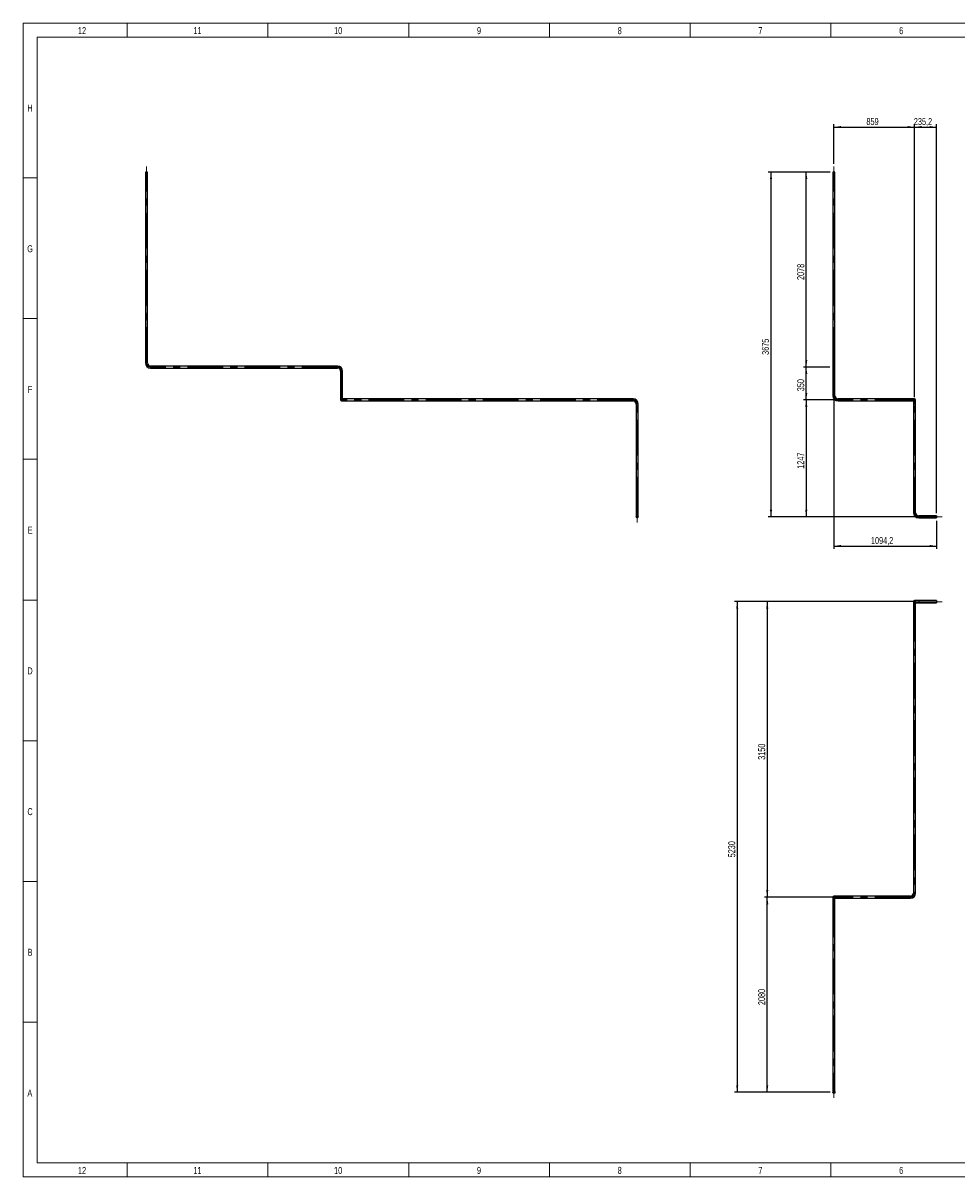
# Model space of a CAD drawing. Header units: millimetres. Extents: x 15 to 592, y 5 to 415.
# Tile 1 of 13: x 15 to 347, y 5 to 415. Entities that reach past the tile are written whole.
import ezdxf

# ---------------------------------------------------------------- set-up
doc = ezdxf.new("R2010")
doc.units = ezdxf.units.MM
doc.linetypes.add('CENTERX2', pattern=[20.32, 12.7, -2.54, 2.54, -2.54])
doc.layers.add('COTAS', color=166, linetype='Continuous')
doc.styles.add('SLDTEXTSTYLE0', font='TXT', dxfattribs={"width": 0.75})
doc.dimstyles.new('SLDDIMSTYLE0', dxfattribs={"dimtxt": 2.5, "dimasz": 2.5, "dimexe": 0, "dimexo": 0.0625, "dimtad": 1, "dimlfac": 30, "dimrnd": 1e-09, "dimzin": 12, "dimdsep": 46, "dimtxsty": 'SLDTEXTSTYLE0', "dimsah": 1, "dimcen": 0.09, "dimadec": 0, "dimazin": 3, "dimtfac": 1, "dimtofl": 0, "dimtmove": 0, "dimatfit": 3, "dimfxl": 0, "dimfrac": 2, "dimtolj": 1, "dimtzin": 12, "dimarcsym": 0})

# ---------------------------------------------------------------- blocks, each defined once
blk = doc.blocks.new('_D')
at = {"layer": 'COTAS'}
for p, q in [((303.1, 365.04), (303.1, 379.04)), ((303.1, 378.04), (331.73, 378.04)), ((331.73, 282.11), (331.73, 379.04))]:
    blk.add_line(p, q, dxfattribs=at)
for points in [[(303.1, 378.04), (305.6, 377.66), (305.6, 378.43)], [(331.73, 378.04), (329.23, 378.43), (329.23, 377.66)]]:
    blk.add_solid(points, dxfattribs=at)
at = {"layer": 'COTAS', "insert": (314.64, 381.26), "char_height": 2.5, "attachment_point": 1, "style": 'SLDTEXTSTYLE0'}
blk.add_mtext('859', dxfattribs=at)
blk = doc.blocks.new('_D_1')
at = {"layer": 'COTAS'}
for p, q in [((331.73, 282.11), (331.73, 379.04)), ((331.73, 378.04), (339.57, 378.04)), ((339.57, 240.91), (339.57, 379.04))]:
    blk.add_line(p, q, dxfattribs=at)
for points in [[(331.73, 378.04), (334.23, 377.66), (334.23, 378.43)], [(339.57, 378.04), (337.07, 378.43), (337.07, 377.66)]]:
    blk.add_solid(points, dxfattribs=at)
at = {"layer": 'COTAS', "insert": (331.49, 381.26), "char_height": 2.5, "attachment_point": 1, "style": 'SLDTEXTSTYLE0'}
blk.add_mtext('235,2', dxfattribs=at)
blk = doc.blocks.new('_D_2')
at = {"layer": 'COTAS'}
for p, q in [((303.1, 281.57), (303.1, 228.17)), ((339.57, 238.17), (339.57, 228.17)), ((303.1, 229.17), (339.57, 229.17))]:
    blk.add_line(p, q, dxfattribs=at)
for points in [[(303.1, 229.17), (305.6, 228.79), (305.6, 229.56)], [(339.57, 229.17), (337.07, 229.56), (337.07, 228.79)]]:
    blk.add_solid(points, dxfattribs=at)
at = {"layer": 'COTAS', "insert": (316.25, 232.4), "char_height": 2.5, "attachment_point": 1, "style": 'SLDTEXTSTYLE0'}
blk.add_mtext('1094,2', dxfattribs=at)
blk = doc.blocks.new('_D_3')
at = {"layer": 'COTAS'}
for p, q in [((301.65, 292.77), (292.25, 292.77)), ((293.25, 281.11), (293.25, 292.77)), ((303.56, 281.11), (292.25, 281.11))]:
    blk.add_line(p, q, dxfattribs=at)
for points in [[(293.25, 292.77), (292.87, 290.27), (293.64, 290.27)], [(293.25, 281.11), (293.64, 283.61), (292.87, 283.61)]]:
    blk.add_solid(points, dxfattribs=at)
at = {"layer": 'COTAS', "insert": (290.03, 284.17), "char_height": 2.5, "attachment_point": 1, "rotation": 90, "style": 'SLDTEXTSTYLE0'}
blk.add_mtext('350', dxfattribs=at)
blk = doc.blocks.new('_D_4')
at = {"layer": 'COTAS'}
for p, q in [((301.73, 362.04), (292.25, 362.04)), ((293.25, 292.77), (293.25, 362.04)), ((301.65, 292.77), (292.25, 292.77))]:
    blk.add_line(p, q, dxfattribs=at)
for points in [[(293.25, 362.04), (292.87, 359.54), (293.64, 359.54)], [(293.25, 292.77), (293.64, 295.27), (292.87, 295.27)]]:
    blk.add_solid(points, dxfattribs=at)
at = {"layer": 'COTAS', "insert": (290.03, 323.71), "char_height": 2.5, "attachment_point": 1, "rotation": 90, "style": 'SLDTEXTSTYLE0'}
blk.add_mtext('2078', dxfattribs=at)
blk = doc.blocks.new('_D_5')
at = {"layer": 'COTAS'}
for p, q in [((303.56, 281.11), (292.25, 281.11)), ((293.25, 281.11), (293.25, 239.54)), ((332.2, 239.54), (292.25, 239.54))]:
    blk.add_line(p, q, dxfattribs=at)
for points in [[(293.25, 281.11), (292.87, 278.61), (293.64, 278.61)], [(293.25, 239.54), (293.64, 242.04), (292.87, 242.04)]]:
    blk.add_solid(points, dxfattribs=at)
at = {"layer": 'COTAS', "insert": (290.03, 256.63), "char_height": 2.5, "attachment_point": 1, "rotation": 90, "style": 'SLDTEXTSTYLE0'}
blk.add_mtext('1247', dxfattribs=at)
blk = doc.blocks.new('_D_6')
at = {"layer": 'COTAS'}
for p, q in [((301.73, 362.04), (279.73, 362.04)), ((280.73, 239.54), (280.73, 362.04)), ((332.2, 239.54), (279.73, 239.54))]:
    blk.add_line(p, q, dxfattribs=at)
for points in [[(280.73, 362.04), (280.35, 359.54), (281.11, 359.54)], [(280.73, 239.54), (281.11, 242.04), (280.35, 242.04)]]:
    blk.add_solid(points, dxfattribs=at)
at = {"layer": 'COTAS', "insert": (277.51, 297.1), "char_height": 2.5, "attachment_point": 1, "rotation": 90, "style": 'SLDTEXTSTYLE0'}
blk.add_mtext('3675', dxfattribs=at)
blk = doc.blocks.new('SW_CENTERMARKSYMBOL_0')
at = {"layer": 'COTAS', "color": 0}
for p, q in [((-0.17, 0), (-0.45, 0)), ((0, 0), (-0.08, 0)), ((0, 0.17), (0, 0.45)), ((0, 0), (0, 0.08)), ((0, 0), (0, -0.08)), ((0, 0), (0.08, 0)), ((0.17, 0), (0.45, 0)), ((0, -0.17), (0, -0.45))]:
    blk.add_line(p, q, dxfattribs=at)
blk = doc.blocks.new('SW_CENTERMARKSYMBOL_1')
at = {"layer": 'COTAS', "color": 0}
for p, q in [((-0.17, 0), (-0.45, 0)), ((0, 0), (-0.08, 0)), ((0, 0.17), (0, 0.45)), ((0, 0), (0, 0.08)), ((0, 0), (0, -0.08)), ((0, 0), (0.08, 0)), ((0.17, 0), (0.45, 0)), ((0, -0.17), (0, -0.45))]:
    blk.add_line(p, q, dxfattribs=at)
blk = doc.blocks.new('_D_7')
at = {"layer": 'COTAS'}
for p, q in [((332.2, 209.41), (278.39, 209.41)), ((279.39, 209.41), (279.39, 104.41)), ((303.56, 104.41), (278.39, 104.41))]:
    blk.add_line(p, q, dxfattribs=at)
for points in [[(279.39, 209.41), (279, 206.91), (279.77, 206.91)], [(279.39, 104.41), (279.77, 106.91), (279, 106.91)]]:
    blk.add_solid(points, dxfattribs=at)
at = {"layer": 'COTAS', "insert": (276.16, 153.21), "char_height": 2.5, "attachment_point": 1, "rotation": 90, "style": 'SLDTEXTSTYLE0'}
blk.add_mtext('3150', dxfattribs=at)
blk = doc.blocks.new('_D_8')
at = {"layer": 'COTAS'}
for p, q in [((303.56, 104.41), (278.39, 104.41)), ((279.39, 35.07), (279.39, 104.41)), ((301.7, 35.07), (278.39, 35.07))]:
    blk.add_line(p, q, dxfattribs=at)
for points in [[(279.39, 104.41), (279, 101.91), (279.77, 101.91)], [(279.39, 35.07), (279.77, 37.57), (279, 37.57)]]:
    blk.add_solid(points, dxfattribs=at)
at = {"layer": 'COTAS', "insert": (276.16, 66.05), "char_height": 2.5, "attachment_point": 1, "rotation": 90, "style": 'SLDTEXTSTYLE0'}
blk.add_mtext('2080', dxfattribs=at)
blk = doc.blocks.new('_D_9')
at = {"layer": 'COTAS'}
for p, q in [((332.2, 209.41), (267.73, 209.41)), ((268.73, 209.41), (268.73, 35.07)), ((301.7, 35.07), (267.73, 35.07))]:
    blk.add_line(p, q, dxfattribs=at)
for points in [[(268.73, 209.41), (268.35, 206.91), (269.11, 206.91)], [(268.73, 35.07), (269.11, 37.57), (268.35, 37.57)]]:
    blk.add_solid(points, dxfattribs=at)
at = {"layer": 'COTAS', "insert": (265.51, 118.55), "char_height": 2.5, "attachment_point": 1, "rotation": 90, "style": 'SLDTEXTSTYLE0'}
blk.add_mtext('5230', dxfattribs=at)
blk = doc.blocks.new('SW_CENTERMARKSYMBOL_2')
at = {"layer": 'COTAS', "color": 0}
for p, q in [((-0.17, 0), (-0.4, 0)), ((0, 0), (-0.08, 0)), ((0, 0.17), (0, 0.4)), ((0, 0), (0, 0.08)), ((0, 0), (0, -0.08)), ((0, 0), (0.08, 0)), ((0.17, 0), (0.4, 0)), ((0, -0.17), (0, -0.4))]:
    blk.add_line(p, q, dxfattribs=at)

msp = doc.modelspace()

# ---------------------------------------------------------------- linework, layer by layer
at = {"color": 7, "linetype": 'Continuous', "lineweight": 18}
for p, q in [((15, 5), (15, 415)), ((15, 415), (589, 415)), ((52, 410), (52, 415)), ((102, 410), (102, 415)), ((152, 410), (152, 415)), ((202, 410), (202, 415)), ((252, 410), (252, 415)), ((302, 410), (302, 415)), ((20, 10), (20, 410)), ((20, 410), (584, 410)), ((302, 410.001), (302, 409.999)), ((20, 360), (15, 360)), ((20, 310), (15, 310)), ((20, 260), (15, 260)), ((20, 210), (15, 210)), ((19.999, 210), (20.001, 210)), ((20, 160), (15, 160)), ((20, 110), (15, 110)), ((20, 60), (15, 60)), ((584, 10), (20, 10)), ((52, 10), (52, 5)), ((102, 10), (102, 5)), ((152, 10), (152, 5)), ((202, 10), (202, 5)), ((252, 10), (252, 5)), ((302, 9.999), (302, 10.001)), ((302, 10), (302, 5)), ((589, 5), (15, 5))]:
    msp.add_line(p, q, dxfattribs=at)
at = {"color": 7, "linetype": 'Continuous', "lineweight": 25}
for p, q in [((58.47622, 362.0413), (58.47622, 294.2413)), ((58.84289, 362.0413), (58.47622, 362.0413)), ((59.20955, 362.0413), (58.84289, 362.0413)), ((59.20955, 294.2413), (59.20955, 362.0413)), ((302.72982, 362.0413), (302.72982, 294.2413)), ((303.46315, 362.0413), (302.72982, 362.0413)), ((303.46315, 294.2413), (303.46315, 362.0413)), ((58.84289, 294.2413), (58.47622, 294.2413)), ((59.20955, 294.2413), (58.84289, 294.2413)), ((126.70955, 293.1413), (60.30955, 293.1413)), ((60.30955, 293.1413), (60.30955, 292.77463)), ((60.30955, 292.77463), (60.30955, 292.40796)), ((60.30955, 292.40796), (126.70955, 292.40796)), ((126.70955, 293.1413), (126.70955, 292.77463)), ((126.70955, 292.77463), (126.70955, 292.40796)), ((127.80955, 291.30796), (127.80955, 282.57463)), ((128.17622, 291.30796), (127.80955, 291.30796)), ((128.54289, 291.30796), (128.17622, 291.30796)), ((128.54289, 282.57463), (128.54289, 291.30796)), ((302.72982, 294.2413), (302.72982, 292.77463)), ((303.46315, 294.2413), (302.72982, 294.2413)), ((302.72982, 292.77463), (302.72982, 291.30796)), ((302.72982, 291.30796), (302.72982, 282.57463)), ((303.46315, 291.30796), (302.72982, 291.30796)), ((303.46315, 292.77463), (303.46315, 294.2413)), ((303.46315, 291.30796), (303.46315, 292.77463)), ((303.46315, 282.57463), (303.46315, 291.30796)), ((127.80955, 282.57463), (127.80955, 281.10796)), ((128.17622, 282.57463), (127.80955, 282.57463)), ((128.54289, 282.57463), (128.17622, 282.57463)), ((129.64289, 281.47463), (128.17622, 281.47463)), ((128.17622, 280.7413), (129.64289, 280.7413)), ((128.54289, 281.47463), (128.54289, 282.57463)), ((231.70955, 281.47463), (129.64289, 281.47463)), ((129.64289, 281.47463), (129.64289, 280.7413)), ((129.64289, 280.7413), (231.70955, 280.7413)), ((231.70955, 281.47463), (231.70955, 280.7413)), ((232.80955, 279.6413), (232.80955, 241.00796)), ((233.54289, 279.6413), (232.80955, 279.6413)), ((233.54289, 241.00796), (233.54289, 279.6413)), ((303.46315, 282.57463), (302.72982, 282.57463)), ((330.26315, 281.47463), (304.56315, 281.47463)), ((304.56315, 281.47463), (304.56315, 280.7413)), ((304.56315, 280.7413), (330.26315, 280.7413)), ((331.72982, 281.47463), (330.26315, 281.47463)), ((330.26315, 281.47463), (330.26315, 280.7413)), ((330.26315, 280.7413), (331.72982, 280.7413)), ((331.36315, 280.7413), (331.36315, 279.6413)), ((331.36315, 279.6413), (331.36315, 241.00796)), ((332.09648, 279.6413), (331.36315, 279.6413)), ((332.09648, 279.6413), (332.09648, 281.10796)), ((332.09648, 241.00796), (332.09648, 279.6413)), ((232.80955, 241.00796), (232.80955, 239.5413)), ((233.54289, 241.00796), (232.80955, 241.00796)), ((233.54289, 239.5413), (233.54289, 241.00796)), ((332.09648, 241.00796), (331.36315, 241.00796)), ((339.56968, 239.90796), (333.19648, 239.90796)), ((333.19648, 239.90796), (333.19648, 239.17463)), ((333.19648, 239.17463), (339.56968, 239.17463)), ((339.56968, 239.90796), (339.56968, 239.17463)), ((331.36315, 209.4071), (331.36315, 207.94044)), ((333.19648, 209.77377), (331.72982, 209.77377)), ((332.09648, 207.94044), (332.09648, 209.4071)), ((339.56968, 209.77377), (333.19648, 209.77377)), ((333.19648, 209.77377), (333.19648, 209.04044)), ((339.56968, 209.77377), (339.56968, 209.04044)), ((331.36315, 207.94044), (331.36315, 105.87377)), ((331.36315, 207.94044), (331.72982, 207.94044)), ((331.72982, 207.94044), (332.09648, 207.94044)), ((332.09648, 209.04044), (333.19648, 209.04044)), ((332.09648, 105.87377), (332.09648, 207.94044)), ((333.19648, 209.04044), (339.56968, 209.04044)), ((302.72982, 104.4071), (302.72982, 102.94044)), ((302.72982, 102.94044), (302.72982, 36.54044)), ((302.72982, 102.94044), (303.46315, 102.94044)), ((304.56315, 104.77377), (303.09648, 104.77377)), ((303.46315, 102.94044), (303.46315, 104.4071)), ((303.46315, 104.04044), (304.56315, 104.04044)), ((303.46315, 36.54044), (303.46315, 102.94044)), ((330.26315, 104.77377), (304.56315, 104.77377)), ((304.56315, 104.77377), (304.56315, 104.4071)), ((304.56315, 104.4071), (304.56315, 104.04044)), ((304.56315, 104.04044), (330.26315, 104.04044)), ((330.26315, 104.77377), (330.26315, 104.4071)), ((330.26315, 104.4071), (330.26315, 104.04044)), ((331.36315, 105.87377), (331.72982, 105.87377)), ((331.72982, 105.87377), (332.09648, 105.87377)), ((302.72982, 36.54044), (302.72982, 35.07377)), ((302.72982, 36.54044), (303.46315, 36.54044)), ((303.46315, 35.07377), (303.46315, 36.54044))]:
    msp.add_line(p, q, dxfattribs=at)
for centre, radius in [((233.17622, 239.5413), 0.36667), ((233.17622, 239.5413), 0.31667), ((303.09648, 35.07377), 0.36667), ((303.09648, 35.07377), 0.31667)]:
    msp.add_circle(centre, radius, dxfattribs=at)
for centre, radius, start, end in [((60.30955, 294.2413), 1.83333, 180, 270), ((60.30955, 294.2413), 1.1, 180, 270), ((126.70955, 291.30796), 1.83333, 0, 90), ((126.70955, 291.30796), 1.1, 0, 90), ((303.09648, 292.77463), 0.36667, 180, 0), ((128.17622, 281.10796), 0.36667, 90, 270), ((231.70955, 279.6413), 1.83333, 0, 90), ((231.70955, 279.6413), 1.1, 0, 90), ((304.56315, 282.57463), 1.83333, 180, 270), ((304.56315, 282.57463), 1.1, 180, 270), ((331.72982, 281.10796), 0.36667, 270, 90), ((333.19648, 241.00796), 1.83333, 180, 270), ((333.19648, 241.00796), 1.1, 180, 270), ((331.72982, 209.4071), 0.36667, 90, 180), ((331.72982, 209.4071), 0.36667, 0, 90), ((303.09648, 104.4071), 0.36667, 0, 180), ((330.26315, 105.87377), 1.1, 270, 0), ((330.26315, 105.87377), 1.83333, 270, 0)]:
    msp.add_arc(centre, radius, start, end, dxfattribs=at)
at = {"layer": 'COTAS', "linetype": 'CENTERX2', "lineweight": 18}
for p, q in [((58.84289, 294.2413), (58.84289, 364.0413)), ((303.09648, 294.2413), (303.09648, 364.0413)), ((126.70955, 292.77463), (60.30955, 292.77463)), ((128.17622, 282.57463), (128.17622, 291.30796)), ((303.09648, 294.2413), (303.09648, 292.77463)), ((303.09648, 292.77463), (303.09648, 291.30796)), ((303.09648, 282.57463), (303.09648, 291.30796)), ((128.17622, 282.57463), (128.17622, 281.10796)), ((128.17622, 281.10796), (129.64289, 281.10796)), ((231.70955, 281.10796), (129.64289, 281.10796)), ((233.17622, 241.00796), (233.17622, 279.6413)), ((330.26315, 281.10796), (304.56315, 281.10796)), ((330.26315, 281.10796), (331.72982, 281.10796)), ((331.72982, 281.10796), (331.72982, 279.6413)), ((331.72982, 241.00796), (331.72982, 279.6413)), ((233.17622, 241.00796), (233.17622, 237.5413)), ((341.56968, 239.5413), (333.19648, 239.5413)), ((331.72982, 207.94044), (331.72982, 209.4071)), ((331.72982, 209.4071), (333.19648, 209.4071)), ((341.56968, 209.4071), (333.19648, 209.4071)), ((331.72982, 207.94044), (331.72982, 105.87377)), ((303.09648, 102.94044), (303.09648, 104.4071)), ((303.09648, 104.4071), (304.56315, 104.4071)), ((303.09648, 102.94044), (303.09648, 36.54044)), ((330.26315, 104.4071), (304.56315, 104.4071)), ((303.09648, 33.07377), (303.09648, 36.54044))]:
    msp.add_line(p, q, dxfattribs=at)
for centre, start, end in [((60.30955, 294.2413), 180, 270), ((126.70955, 291.30796), 0, 90), ((231.70955, 279.6413), 0, 90), ((304.56315, 282.57463), 180, 270), ((333.19648, 241.00796), 180, 270), ((330.26315, 105.87377), 270, 0)]:
    msp.add_arc(centre, 1.46667, start, end, dxfattribs=at)

# ---------------------------------------------------------------- block references
at = {"layer": 'COTAS'}
for name, p in [('SW_CENTERMARKSYMBOL_0', (303.09648, 292.77463)), ('SW_CENTERMARKSYMBOL_1', (233.17622, 239.5413)), ('SW_CENTERMARKSYMBOL_2', (303.09648, 35.07377))]:
    msp.add_blockref(name, p, dxfattribs=at)

# ---------------------------------------------------------------- texts
at = {"color": 7, "linetype": 'Continuous', "lineweight": 0, "char_height": 2.5, "attachment_point": 2, "style": 'SLDTEXTSTYLE0'}
for s, insert in [('12', (35.94965, 413.56267)), ('11', (76.94965, 413.56267)), ('10', (126.94965, 413.56267)), ('9', (176.97483, 413.56267)), ('8', (226.97483, 413.56267)), ('7', (276.97483, 413.56267)), ('6', (326.97483, 413.56267)), ('H', (17.49392, 386.06267)), ('G', (17.49219, 336.06267)), ('F', (17.47396, 286.06267)), ('E', (17.50434, 236.06267)), ('D', (17.47135, 186.06267)), ('C', (17.47396, 136.06267)), ('B', (17.4809, 86.06267)), ('A', (17.40017, 36.06267)), ('12', (35.94965, 8.56267)), ('11', (76.94965, 8.56267)), ('10', (126.94965, 8.56267)), ('9', (176.97483, 8.56267)), ('8', (226.97483, 8.56267)), ('7', (276.97483, 8.56267)), ('6', (326.97483, 8.56267))]:
    msp.add_mtext(s, dxfattribs=dict(at, insert=insert))

# ---------------------------------------------------------------- dimensions: what is measured, and where the dimension line sits
at = {"layer": 'COTAS'}
for base, p1, p2, picture, middle in [((331.72982, 378.0413), (303.09648, 364.0413), (331.72982, 281.10796), '_D', (317.41315, 378.0413)), ((339.56968, 378.0413), (331.72982, 281.10796), (339.56968, 239.90796), '_D_1', (335.64975, 378.0413)), ((339.56968, 229.17463), (303.09648, 282.57463), (339.56968, 239.17463), '_D_2', (321.33308, 229.17463))]:
    dim = msp.add_linear_dim(base=base, p1=p1, p2=p2, dimstyle='SLDDIMSTYLE0', dxfattribs=at)
    dim.commit()
    dim.dimension.update_dxf_attribs({"geometry": picture, "text_midpoint": middle, "dimtype": 160})
for base, p1, p2, picture, middle in [((280.72982, 362.0413), (333.19648, 239.5413), (302.72982, 362.0413), '_D_6', (280.72982, 300.7913)), ((293.25415, 362.0413), (302.64648, 292.77463), (302.72982, 362.0413), '_D_4', (293.25415, 327.40796)), ((293.25415, 292.77463), (304.56315, 281.10796), (302.64648, 292.77463), '_D_3', (293.25415, 286.9413)), ((293.25415, 239.5413), (304.56315, 281.10796), (333.19648, 239.5413), '_D_5', (293.25415, 260.32463)), ((268.72982, 35.07377), (333.19648, 209.4071), (302.69648, 35.07377), '_D_9', (268.72982, 122.24044)), ((279.38746, 104.4071), (333.19648, 209.4071), (304.56315, 104.4071), '_D_7', (279.38746, 156.9071)), ((279.38746, 104.4071), (302.69648, 35.07377), (304.56315, 104.4071), '_D_8', (279.38746, 69.74044))]:
    dim = msp.add_linear_dim(base=base, p1=p1, p2=p2, angle=90, dimstyle='SLDDIMSTYLE0', dxfattribs=at)
    dim.commit()
    dim.dimension.update_dxf_attribs({"geometry": picture, "text_midpoint": middle, "dimtype": 160})

doc.saveas('drawing.dxf')
